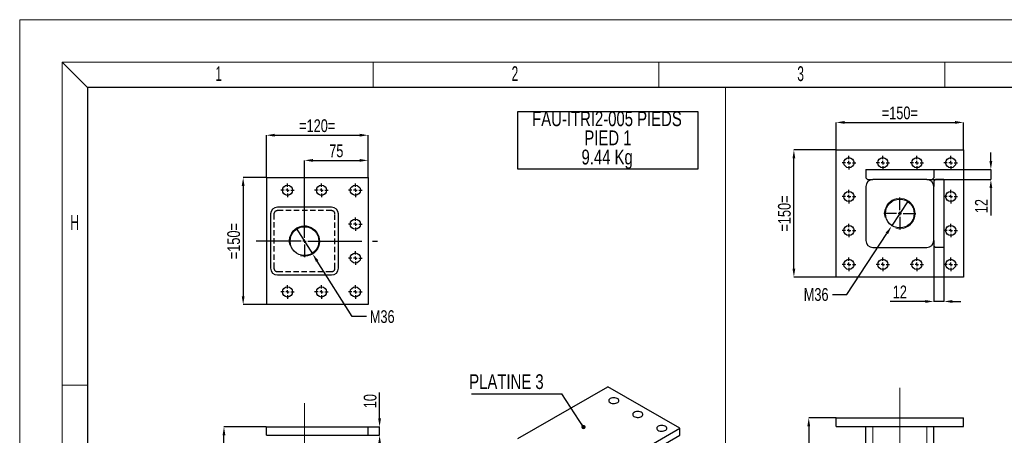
# Model space of a CAD drawing. Header units: millimetres. Extents: x 0 to 841, y 0 to 594.
# Tile 5 of 13: x 0 to 232, y 496 to 594. Entities that reach past the tile are written whole.
import ezdxf

# ---------------------------------------------------------------- set-up
doc = ezdxf.new("R2010")
doc.units = ezdxf.units.MM
doc.header["$PDSIZE"] = -1
doc.linetypes.add('CENTERX2', pattern=[20.32, 12.7, -2.54, 2.54, -2.54])
doc.linetypes.add('HIDDEN', pattern=[1.905, 1.27, -0.635])
for name, color, linetype in [('COTES', 1, 'Continuous'), ('NOTES', 6, 'Continuous'), ('TRAIT-FINS', 9, 'Continuous'), ('TRAIT-MIXTES', 3, 'CENTERX2'), ('TRAIT-TIRET', 2, 'HIDDEN')]:
    doc.layers.add(name, color=color, linetype=linetype)
doc.layers.add('TRAIT-FORT', color=4, linetype='Continuous', lineweight=25)
doc.styles.add('SLDTEXTSTYLE0', font='TXT', dxfattribs={"width": 0.75})
doc.styles.add('SLDTEXTSTYLE1', font='TXT', dxfattribs={"width": 0.605})
doc.dimstyles.new('SLDDIMSTYLE6', dxfattribs={"dimtxt": 3, "dimasz": 2, "dimexe": 0, "dimexo": 0.0625, "dimgap": 0.75, "dimtad": 1, "dimlfac": 5, "dimrnd": 1e-09, "dimzin": 12, "dimdsep": 46, "dimtxsty": 'SLDTEXTSTYLE0', "dimsah": 1, "dimcen": 0.09, "dimadec": 0, "dimazin": 3, "dimtfac": 1, "dimtofl": 0, "dimtmove": 0, "dimatfit": 3, "dimfxl": 1, "dimfrac": 2, "dimtolj": 1, "dimtzin": 12, "dimarcsym": 0})
doc.dimstyles.new('SLDDIMSTYLE7', dxfattribs={"dimtxt": 3, "dimasz": 2, "dimexe": 0, "dimexo": 0.0625, "dimgap": 0.75, "dimtad": 1, "dimlfac": 5, "dimrnd": 1e-09, "dimzin": 12, "dimdsep": 46, "dimtxsty": 'SLDTEXTSTYLE0', "dimsah": 1, "dimcen": 0.09, "dimadec": 0, "dimazin": 3, "dimtfac": 1, "dimtmove": 0, "dimatfit": 0, "dimfxl": 1, "dimfrac": 2, "dimtolj": 1, "dimtzin": 12, "dimarcsym": 0})
doc.dimstyles.new('SLDDIMSTYLE8', dxfattribs={"dimtxt": 3, "dimasz": 2, "dimexe": 0, "dimexo": 0.0625, "dimgap": 0.75, "dimtad": 0, "dimtih": 1, "dimtoh": 1, "dimlfac": 5, "dimrnd": 1e-09, "dimzin": 12, "dimdsep": 46, "dimtxsty": 'SLDTEXTSTYLE0', "dimblk1": 'NONE', "dimsah": 1, "dimcen": 0, "dimadec": 0, "dimazin": 3, "dimtfac": 1, "dimtmove": 0, "dimatfit": 3, "dimldrblk": 'NONE', "dimfxl": 1, "dimfrac": 2, "dimtolj": 1, "dimtzin": 12, "dimarcsym": 0})
doc.dimstyles.new('SLDDIMSTYLE9', dxfattribs={"dimtxt": 0.18, "dimasz": 1, "dimexe": 0, "dimexo": 0.0625, "dimgap": 0, "dimtad": 0, "dimtih": 1, "dimtoh": 1, "dimdec": 0, "dimrnd": 1e-09, "dimzin": 0, "dimdsep": 46, "dimtxsty": 'Standard', "dimblk1": 'DOT', "dimblk2": 'DOT', "dimsah": 1, "dimcen": 0.09, "dimadec": 0, "dimazin": 0, "dimtfac": 1, "dimtdec": 0, "dimtofl": 0, "dimtmove": 0, "dimatfit": 3, "dimldrblk": 'DOT', "dimfxl": 1, "dimfrac": 2, "dimtolj": 1, "dimtzin": 0, "dimarcsym": 0})

# ---------------------------------------------------------------- blocks, each defined once
blk = doc.blocks.new('_D_23')
at = {"layer": 'COTES', "color": 0, "lineweight": -2, "transparency": 16777216}
for p, q in [((192.61, 499.94), (186.18, 499.94)), ((186.18, 497.94), (186.18, 405.94)), ((199.61, 403.94), (186.18, 403.94))]:
    blk.add_line(p, q, dxfattribs=at)
at = {"layer": 'COTES', "color": 0, "transparency": 16777216}
for points in [[(185.85, 497.94), (186.52, 497.94), (186.18, 499.94)], [(185.85, 405.94), (186.52, 405.94), (186.18, 403.94)]]:
    blk.add_solid(points, dxfattribs=at)
at = {"layer": 'Defpoints', "color": 0, "transparency": 16777216}
for p in [(192.67, 499.94), (186.18, 403.94), (199.67, 403.94)]:
    blk.add_point(p, dxfattribs=at)
at = {"layer": 'COTES', "color": 0, "transparency": 16777216, "insert": (182.43, 451.94), "char_height": 3, "attachment_point": 2, "rotation": 90, "style": 'SLDTEXTSTYLE0'}
blk.add_mtext('\\A1;480', dxfattribs=at)
blk = doc.blocks.new('_D_26')
at = {"layer": 'COTES', "color": 0, "lineweight": -2, "transparency": 16777216}
for p, q in [((192.67, 563.25), (192.67, 569.69)), ((194.67, 569.69), (220.67, 569.69)), ((222.67, 563.25), (222.67, 569.69))]:
    blk.add_line(p, q, dxfattribs=at)
at = {"layer": 'COTES', "color": 0, "transparency": 16777216}
for points in [[(194.67, 570.03), (194.67, 569.36), (192.67, 569.69)], [(220.67, 570.03), (220.67, 569.36), (222.67, 569.69)]]:
    blk.add_solid(points, dxfattribs=at)
at = {"layer": 'Defpoints', "color": 0, "transparency": 16777216}
for p in [(222.67, 569.69), (192.67, 563.18), (222.67, 563.18)]:
    blk.add_point(p, dxfattribs=at)
at = {"layer": 'COTES', "color": 0, "transparency": 16777216, "insert": (207.67, 573.44), "char_height": 3, "attachment_point": 2, "style": 'SLDTEXTSTYLE0'}
blk.add_mtext('\\A1;=150=', dxfattribs=at)
blk = doc.blocks.new('_D_27')
at = {"layer": 'COTES', "color": 0, "lineweight": -2, "transparency": 16777216}
for p, q in [((192.61, 563.18), (182.67, 563.18)), ((182.67, 535.18), (182.67, 561.18)), ((192.61, 533.18), (182.67, 533.18))]:
    blk.add_line(p, q, dxfattribs=at)
at = {"layer": 'COTES', "color": 0, "transparency": 16777216}
for points in [[(182.34, 561.18), (183.01, 561.18), (182.67, 563.18)], [(182.34, 535.18), (183.01, 535.18), (182.67, 533.18)]]:
    blk.add_solid(points, dxfattribs=at)
at = {"layer": 'Defpoints', "color": 0, "transparency": 16777216}
for p in [(182.67, 563.18), (192.67, 563.18), (192.67, 533.18)]:
    blk.add_point(p, dxfattribs=at)
at = {"layer": 'COTES', "color": 0, "transparency": 16777216, "insert": (178.92, 548.18), "char_height": 3, "attachment_point": 2, "rotation": 90, "style": 'SLDTEXTSTYLE0'}
blk.add_mtext('\\A1;=150=', dxfattribs=at)
blk = doc.blocks.new('_D_28')
at = {"layer": 'COTES', "color": 0, "lineweight": -2, "transparency": 16777216}
for p, q in [((215.67, 540.52), (215.67, 527.43)), ((218.07, 540.12), (218.07, 527.43)), ((213.67, 527.43), (205.42, 527.43)), ((218.07, 527.43), (215.67, 527.43)), ((220.07, 527.43), (222.07, 527.43))]:
    blk.add_line(p, q, dxfattribs=at)
at = {"layer": 'COTES', "color": 0, "transparency": 16777216}
for points in [[(213.67, 527.76), (213.67, 527.09), (215.67, 527.43)], [(220.07, 527.76), (220.07, 527.09), (218.07, 527.43)]]:
    blk.add_solid(points, dxfattribs=at)
at = {"layer": 'Defpoints', "color": 0, "transparency": 16777216}
for p in [(215.67, 540.58), (218.07, 540.18), (215.67, 527.43)]:
    blk.add_point(p, dxfattribs=at)
at = {"layer": 'COTES', "color": 0, "transparency": 16777216, "insert": (207.67, 531.18), "char_height": 3, "attachment_point": 2, "style": 'SLDTEXTSTYLE0'}
blk.add_mtext('\\A1;12', dxfattribs=at)
blk = doc.blocks.new('_D_29')
at = {"layer": 'COTES', "color": 0, "lineweight": -2, "transparency": 16777216}
for p, q in [((229.15, 560.58), (229.15, 562.58)), ((215.73, 558.58), (229.15, 558.58)), ((229.15, 558.58), (229.15, 556.18)), ((215.33, 556.18), (229.15, 556.18)), ((229.15, 554.18), (229.15, 547.68))]:
    blk.add_line(p, q, dxfattribs=at)
at = {"layer": 'COTES', "color": 0, "transparency": 16777216}
for points in [[(228.82, 560.58), (229.49, 560.58), (229.15, 558.58)], [(228.82, 554.18), (229.49, 554.18), (229.15, 556.18)]]:
    blk.add_solid(points, dxfattribs=at)
at = {"layer": 'Defpoints', "color": 0, "transparency": 16777216}
for p in [(215.67, 558.58), (215.27, 556.18), (229.15, 556.18)]:
    blk.add_point(p, dxfattribs=at)
at = {"layer": 'COTES', "color": 0, "transparency": 16777216, "insert": (225.4, 549.93), "char_height": 3, "attachment_point": 2, "rotation": 90, "style": 'SLDTEXTSTYLE0'}
blk.add_mtext('\\A1;12', dxfattribs=at)
blk = doc.blocks.new('_D_30')
at = {"layer": 'COTES', "color": 0, "lineweight": -2, "transparency": 16777216}
for p, q in [((209.64, 551.2), (205.7, 545.17)), ((195.2, 529.07), (204.61, 543.5)), ((191.75, 529.07), (195.2, 529.07))]:
    blk.add_line(p, q, dxfattribs=at)
at = {"layer": 'COTES', "color": 0, "transparency": 16777216}
blk.add_solid([(204.33, 543.68), (204.89, 543.31), (205.7, 545.17)], dxfattribs=at)
at = {"layer": 'Defpoints', "color": 0, "transparency": 16777216}
for p in [(209.64, 551.2), (205.7, 545.17)]:
    blk.add_point(p, dxfattribs=at)
at = {"layer": 'COTES', "color": 0, "transparency": 16777216, "insert": (185, 530.57), "char_height": 3, "attachment_point": 1, "style": 'SLDTEXTSTYLE0'}
blk.add_mtext('\\A1;M36', dxfattribs=at)
blk = doc.blocks.new('_NONE')
blk = doc.blocks.new('SW_CENTERMARKSYMBOL_11')
at = {"layer": 'TRAIT-MIXTES', "color": 0}
for p, q in [((-0.8, 0), (-1.6, 0)), ((0, 0), (-0.4, 0)), ((0, 0.8), (0, 1.6)), ((0, 0), (0, 0.4)), ((0, 0), (0, -0.4)), ((0, 0), (0.4, 0)), ((0.8, 0), (1.6, 0)), ((0, -0.8), (0, -1.6))]:
    blk.add_line(p, q, dxfattribs=at)
blk = doc.blocks.new('SW_CENTERMARKSYMBOL_12')
at = {"layer": 'TRAIT-MIXTES', "color": 0}
for p, q in [((-0.8, 0), (-1.6, 0)), ((0, 0), (-0.4, 0)), ((0, 0.8), (0, 1.6)), ((0, 0), (0, 0.4)), ((0, 0), (0, -0.4)), ((0, 0), (0.4, 0)), ((0.8, 0), (1.6, 0)), ((0, -0.8), (0, -1.6))]:
    blk.add_line(p, q, dxfattribs=at)
blk = doc.blocks.new('SW_CENTERMARKSYMBOL_13')
at = {"layer": 'TRAIT-MIXTES', "color": 0}
for p, q in [((-0.8, 0), (-1.6, 0)), ((0, 0), (-0.4, 0)), ((0, 0.8), (0, 1.6)), ((0, 0), (0, 0.4)), ((0, 0), (0, -0.4)), ((0, 0), (0.4, 0)), ((0.8, 0), (1.6, 0)), ((0, -0.8), (0, -1.6))]:
    blk.add_line(p, q, dxfattribs=at)
blk = doc.blocks.new('SW_CENTERMARKSYMBOL_14')
at = {"layer": 'TRAIT-MIXTES', "color": 0}
for p, q in [((-0.8, 0), (-1.6, 0)), ((0, 0), (-0.4, 0)), ((0, 0.8), (0, 1.6)), ((0, 0), (0, 0.4)), ((0, 0), (0, -0.4)), ((0, 0), (0.4, 0)), ((0.8, 0), (1.6, 0)), ((0, -0.8), (0, -1.6))]:
    blk.add_line(p, q, dxfattribs=at)
blk = doc.blocks.new('SW_CENTERMARKSYMBOL_15')
at = {"layer": 'TRAIT-MIXTES', "color": 0}
for p, q in [((-0.8, 0), (-1.6, 0)), ((0, 0), (-0.4, 0)), ((0, 0.8), (0, 1.6)), ((0, 0), (0, 0.4)), ((0, 0), (0, -0.4)), ((0, 0), (0.4, 0)), ((0.8, 0), (1.6, 0)), ((0, -0.8), (0, -1.6))]:
    blk.add_line(p, q, dxfattribs=at)
blk = doc.blocks.new('SW_CENTERMARKSYMBOL_16')
at = {"layer": 'TRAIT-MIXTES', "color": 0}
for p, q in [((-0.8, 0), (-1.6, 0)), ((0, 0), (-0.4, 0)), ((0, 0.8), (0, 1.6)), ((0, 0), (0, 0.4)), ((0, 0), (0, -0.4)), ((0, 0), (0.4, 0)), ((0.8, 0), (1.6, 0)), ((0, -0.8), (0, -1.6))]:
    blk.add_line(p, q, dxfattribs=at)
blk = doc.blocks.new('SW_CENTERMARKSYMBOL_17')
at = {"layer": 'TRAIT-MIXTES', "color": 0}
for p, q in [((-0.8, 0), (-1.6, 0)), ((0, 0), (-0.4, 0)), ((0, 0.8), (0, 1.6)), ((0, 0), (0, 0.4)), ((0, 0), (0, -0.4)), ((0, 0), (0.4, 0)), ((0.8, 0), (1.6, 0)), ((0, -0.8), (0, -1.6))]:
    blk.add_line(p, q, dxfattribs=at)
blk = doc.blocks.new('SW_CENTERMARKSYMBOL_18')
at = {"layer": 'TRAIT-MIXTES', "color": 0}
for p, q in [((-0.8, 0), (-1.6, 0)), ((0, 0), (-0.4, 0)), ((0, 0.8), (0, 1.6)), ((0, 0), (0, 0.4)), ((0, 0), (0, -0.4)), ((0, 0), (0.4, 0)), ((0.8, 0), (1.6, 0)), ((0, -0.8), (0, -1.6))]:
    blk.add_line(p, q, dxfattribs=at)
blk = doc.blocks.new('SW_CENTERMARKSYMBOL_19')
at = {"layer": 'TRAIT-MIXTES', "color": 0}
for p, q in [((-0.8, 0), (-1.6, 0)), ((0, 0), (-0.4, 0)), ((0, 0.8), (0, 1.6)), ((0, 0), (0, 0.4)), ((0, 0), (0, -0.4)), ((0, 0), (0.4, 0)), ((0.8, 0), (1.6, 0)), ((0, -0.8), (0, -1.6))]:
    blk.add_line(p, q, dxfattribs=at)
blk = doc.blocks.new('SW_CENTERMARKSYMBOL_20')
at = {"layer": 'TRAIT-MIXTES', "color": 0}
for p, q in [((-0.8, 0), (-1.6, 0)), ((0, 0), (-0.4, 0)), ((0, 0.8), (0, 1.6)), ((0, 0), (0, 0.4)), ((0, 0), (0, -0.4)), ((0, 0), (0.4, 0)), ((0.8, 0), (1.6, 0)), ((0, -0.8), (0, -1.6))]:
    blk.add_line(p, q, dxfattribs=at)
blk = doc.blocks.new('SW_CENTERMARKSYMBOL_21')
at = {"layer": 'TRAIT-MIXTES', "color": 0}
for p, q in [((-0.8, 0), (-1.6, 0)), ((0, 0), (-0.4, 0)), ((0, 0.8), (0, 1.6)), ((0, 0), (0, 0.4)), ((0, 0), (0, -0.4)), ((0, 0), (0.4, 0)), ((0.8, 0), (1.6, 0)), ((0, -0.8), (0, -1.6))]:
    blk.add_line(p, q, dxfattribs=at)
blk = doc.blocks.new('SW_CENTERMARKSYMBOL_22')
at = {"layer": 'TRAIT-MIXTES', "color": 0}
for p, q in [((-0.8, 0), (-1.6, 0)), ((0, 0), (-0.4, 0)), ((0, 0.8), (0, 1.6)), ((0, 0), (0, 0.4)), ((0, 0), (0, -0.4)), ((0, 0), (0.4, 0)), ((0.8, 0), (1.6, 0)), ((0, -0.8), (0, -1.6))]:
    blk.add_line(p, q, dxfattribs=at)
blk = doc.blocks.new('SW_CENTERMARKSYMBOL_23')
at = {"layer": 'TRAIT-MIXTES', "color": 0}
for p, q in [((0, 0.8), (0, 3.8)), ((-0.8, 0), (-3.8, 0)), ((0, 0), (-0.4, 0)), ((0, 0), (0, 0.4)), ((0, 0), (0, -0.4)), ((0, 0), (0.4, 0)), ((0.8, 0), (3.8, 0)), ((0, -0.8), (0, -3.8))]:
    blk.add_line(p, q, dxfattribs=at)
blk = doc.blocks.new('_D_44')
at = {"layer": 'COTES', "color": 0, "lineweight": -2, "transparency": 16777216}
for p, q in [((84.92, 499.83), (84.92, 505.95)), ((82.26, 497.83), (84.92, 497.83)), ((84.92, 495.83), (84.92, 497.83)), ((82.26, 495.83), (84.92, 495.83)), ((84.92, 493.83), (84.92, 491.83))]:
    blk.add_line(p, q, dxfattribs=at)
at = {"layer": 'COTES', "color": 0, "transparency": 16777216}
for points in [[(84.59, 499.83), (85.25, 499.83), (84.92, 497.83)], [(84.59, 493.83), (85.25, 493.83), (84.92, 495.83)]]:
    blk.add_solid(points, dxfattribs=at)
at = {"layer": 'Defpoints', "color": 0, "transparency": 16777216}
for p in [(82.2, 497.83), (84.92, 497.83), (82.2, 495.83)]:
    blk.add_point(p, dxfattribs=at)
at = {"layer": 'COTES', "color": 0, "transparency": 16777216, "insert": (81.17, 503.89), "char_height": 3, "attachment_point": 2, "rotation": 90, "style": 'SLDTEXTSTYLE0'}
blk.add_mtext('\\A1;10', dxfattribs=at)
blk = doc.blocks.new('_D_46')
at = {"layer": 'COTES', "color": 0, "lineweight": -2, "transparency": 16777216}
for p, q in [((58.14, 497.83), (48.2, 497.83)), ((48.2, 335.43), (48.2, 495.83)), ((59.14, 333.43), (48.2, 333.43))]:
    blk.add_line(p, q, dxfattribs=at)
at = {"layer": 'COTES', "color": 0, "transparency": 16777216}
for points in [[(47.86, 495.83), (48.53, 495.83), (48.2, 497.83)], [(47.86, 335.43), (48.53, 335.43), (48.2, 333.43)]]:
    blk.add_solid(points, dxfattribs=at)
at = {"layer": 'Defpoints', "color": 0, "transparency": 16777216}
for p in [(48.2, 497.83), (58.2, 497.83), (59.2, 333.43)]:
    blk.add_point(p, dxfattribs=at)
at = {"layer": 'COTES', "color": 0, "transparency": 16777216, "insert": (44.45, 415.63), "char_height": 3, "attachment_point": 2, "rotation": 90, "style": 'SLDTEXTSTYLE0'}
blk.add_mtext('\\A1;822', dxfattribs=at)
blk = doc.blocks.new('_D_47')
at = {"layer": 'COTES', "color": 0, "lineweight": -2, "transparency": 16777216}
for p, q in [((58.2, 556.74), (58.2, 566.67)), ((60.2, 566.67), (80.2, 566.67)), ((82.2, 556.74), (82.2, 566.67))]:
    blk.add_line(p, q, dxfattribs=at)
at = {"layer": 'COTES', "color": 0, "transparency": 16777216}
for points in [[(60.2, 567.01), (60.2, 566.34), (58.2, 566.67)], [(80.2, 567.01), (80.2, 566.34), (82.2, 566.67)]]:
    blk.add_solid(points, dxfattribs=at)
at = {"layer": 'Defpoints', "color": 0, "transparency": 16777216}
for p in [(82.2, 566.67), (58.2, 556.67), (82.2, 556.67)]:
    blk.add_point(p, dxfattribs=at)
at = {"layer": 'COTES', "color": 0, "transparency": 16777216, "insert": (70.2, 570.42), "char_height": 3, "attachment_point": 2, "style": 'SLDTEXTSTYLE0'}
blk.add_mtext('\\A1;=120=', dxfattribs=at)
blk = doc.blocks.new('_D_48')
at = {"layer": 'COTES', "color": 0, "lineweight": -2, "transparency": 16777216}
for p, q in [((65.27, 544.72), (69.12, 538.63)), ((78.46, 523.85), (70.19, 536.94)), ((81.86, 523.85), (78.46, 523.85))]:
    blk.add_line(p, q, dxfattribs=at)
at = {"layer": 'COTES', "color": 0, "transparency": 16777216}
blk.add_solid([(70.47, 537.12), (69.91, 536.76), (69.12, 538.63)], dxfattribs=at)
at = {"layer": 'Defpoints', "color": 0, "transparency": 16777216}
for p in [(65.27, 544.72), (69.12, 538.63)]:
    blk.add_point(p, dxfattribs=at)
at = {"layer": 'COTES', "color": 0, "transparency": 16777216, "insert": (82.61, 525.35), "char_height": 3, "attachment_point": 1, "style": 'SLDTEXTSTYLE0'}
blk.add_mtext('\\A1;M36', dxfattribs=at)
blk = doc.blocks.new('_D_49')
at = {"layer": 'COTES', "color": 0, "lineweight": -2, "transparency": 16777216}
for p, q in [((58.14, 556.67), (52.73, 556.67)), ((52.73, 554.67), (52.73, 528.67)), ((58.14, 526.67), (52.73, 526.67))]:
    blk.add_line(p, q, dxfattribs=at)
at = {"layer": 'COTES', "color": 0, "transparency": 16777216}
for points in [[(52.39, 554.67), (53.06, 554.67), (52.73, 556.67)], [(52.39, 528.67), (53.06, 528.67), (52.73, 526.67)]]:
    blk.add_solid(points, dxfattribs=at)
at = {"layer": 'Defpoints', "color": 0, "transparency": 16777216}
for p in [(58.2, 556.67), (52.73, 526.67), (58.2, 526.67)]:
    blk.add_point(p, dxfattribs=at)
at = {"layer": 'COTES', "color": 0, "transparency": 16777216, "insert": (48.98, 541.67), "char_height": 3, "attachment_point": 2, "rotation": 90, "style": 'SLDTEXTSTYLE0'}
blk.add_mtext('\\A1;=150=', dxfattribs=at)
blk = doc.blocks.new('_D_50')
at = {"layer": 'COTES', "color": 0, "lineweight": -2, "transparency": 16777216}
for p, q in [((67.2, 545.54), (67.2, 560.73)), ((69.2, 560.73), (80.2, 560.73)), ((82.2, 556.74), (82.2, 560.73))]:
    blk.add_line(p, q, dxfattribs=at)
at = {"layer": 'COTES', "color": 0, "transparency": 16777216}
for points in [[(69.2, 561.06), (69.2, 560.39), (67.2, 560.73)], [(80.2, 561.06), (80.2, 560.39), (82.2, 560.73)]]:
    blk.add_solid(points, dxfattribs=at)
at = {"layer": 'Defpoints', "color": 0, "transparency": 16777216}
for p in [(82.2, 560.73), (82.2, 556.67), (67.2, 545.47)]:
    blk.add_point(p, dxfattribs=at)
at = {"layer": 'COTES', "color": 0, "transparency": 16777216, "insert": (74.7, 564.48), "char_height": 3, "attachment_point": 2, "style": 'SLDTEXTSTYLE0'}
blk.add_mtext('\\A1;75', dxfattribs=at)
blk = doc.blocks.new('SW_CENTERMARKSYMBOL_42')
at = {"layer": 'TRAIT-MIXTES', "color": 0}
for p, q in [((-0.8, 0), (-1.6, 0)), ((0, 0), (-0.4, 0)), ((0, 0.8), (0, 1.6)), ((0, 0), (0, 0.4)), ((0, 0), (0, -0.4)), ((0, 0), (0.4, 0)), ((0.8, 0), (1.6, 0)), ((0, -0.8), (0, -1.6))]:
    blk.add_line(p, q, dxfattribs=at)
blk = doc.blocks.new('SW_CENTERMARKSYMBOL_43')
at = {"layer": 'TRAIT-MIXTES', "color": 0}
for p, q in [((-0.8, 0), (-1.6, 0)), ((0, 0), (-0.4, 0)), ((0, 0.8), (0, 1.6)), ((0, 0), (0, 0.4)), ((0, 0), (0, -0.4)), ((0, 0), (0.4, 0)), ((0.8, 0), (1.6, 0)), ((0, -0.8), (0, -1.6))]:
    blk.add_line(p, q, dxfattribs=at)
blk = doc.blocks.new('SW_CENTERMARKSYMBOL_44')
at = {"layer": 'TRAIT-MIXTES', "color": 0}
for p, q in [((-0.8, 0), (-1.6, 0)), ((0, 0), (-0.4, 0)), ((0, 0.8), (0, 1.6)), ((0, 0), (0, 0.4)), ((0, 0), (0, -0.4)), ((0, 0), (0.4, 0)), ((0.8, 0), (1.6, 0)), ((0, -0.8), (0, -1.6))]:
    blk.add_line(p, q, dxfattribs=at)
blk = doc.blocks.new('SW_CENTERMARKSYMBOL_45')
at = {"layer": 'TRAIT-MIXTES', "color": 0}
for p, q in [((-0.8, 0), (-1.6, 0)), ((0, 0), (-0.4, 0)), ((0, 0.8), (0, 1.6)), ((0, 0), (0, 0.4)), ((0, 0), (0, -0.4)), ((0, 0), (0.4, 0)), ((0.8, 0), (1.6, 0)), ((0, -0.8), (0, -1.6))]:
    blk.add_line(p, q, dxfattribs=at)
blk = doc.blocks.new('SW_CENTERMARKSYMBOL_46')
at = {"layer": 'TRAIT-MIXTES', "color": 0}
for p, q in [((-0.8, 0), (-1.6, 0)), ((0, 0), (-0.4, 0)), ((0, 0.8), (0, 1.6)), ((0, 0), (0, 0.4)), ((0, 0), (0, -0.4)), ((0, 0), (0.4, 0)), ((0.8, 0), (1.6, 0)), ((0, -0.8), (0, -1.6))]:
    blk.add_line(p, q, dxfattribs=at)
blk = doc.blocks.new('SW_CENTERMARKSYMBOL_47')
at = {"layer": 'TRAIT-MIXTES', "color": 0}
for p, q in [((-0.8, 0), (-1.6, 0)), ((0, 0), (-0.4, 0)), ((0, 0.8), (0, 1.6)), ((0, 0), (0, 0.4)), ((0, 0), (0, -0.4)), ((0, 0), (0.4, 0)), ((0.8, 0), (1.6, 0)), ((0, -0.8), (0, -1.6))]:
    blk.add_line(p, q, dxfattribs=at)
blk = doc.blocks.new('SW_CENTERMARKSYMBOL_48')
at = {"layer": 'TRAIT-MIXTES', "color": 0}
for p, q in [((-0.8, 0), (-1.6, 0)), ((0, 0), (-0.4, 0)), ((0, 0.8), (0, 1.6)), ((0, 0), (0, 0.4)), ((0, 0), (0, -0.4)), ((0, 0), (0.4, 0)), ((0.8, 0), (1.6, 0)), ((0, -0.8), (0, -1.6))]:
    blk.add_line(p, q, dxfattribs=at)
blk = doc.blocks.new('SW_CENTERMARKSYMBOL_49')
at = {"layer": 'TRAIT-MIXTES', "color": 0}
for p, q in [((-0.8, 0), (-1.6, 0)), ((0, 0), (-0.4, 0)), ((0, 0.8), (0, 1.6)), ((0, 0), (0, 0.4)), ((0, 0), (0, -0.4)), ((0, 0), (0.4, 0)), ((0.8, 0), (1.6, 0)), ((0, -0.8), (0, -1.6))]:
    blk.add_line(p, q, dxfattribs=at)
blk = doc.blocks.new('SW_CENTERMARKSYMBOL_50')
at = {"layer": 'TRAIT-MIXTES', "color": 0}
for p, q in [((0, 0.8), (0, 3.8)), ((-0.8, 0), (-11.41, 0)), ((0, 0), (-0.4, 0)), ((0, 0), (0, 0.4)), ((0, 0), (0, -0.4)), ((0, 0), (0.4, 0)), ((0.8, 0), (17.24, 0)), ((0, -0.8), (0, -3.8))]:
    blk.add_line(p, q, dxfattribs=at)
blk = doc.blocks.new('SW_NOTE_14')
at = {"layer": 'NOTES', "color": 0}
blk.add_line((-21.36, 0), (0, 0), dxfattribs=at)
at = {"layer": 'NOTES', "color": 0, "insert": (-21.86, 4.62), "char_height": 3.5, "attachment_point": 1, "style": 'SLDTEXTSTYLE0'}
blk.add_mtext('PLATINE 3', dxfattribs=at)
blk = doc.blocks.new('_DOT')
at = {"color": 0, "linetype": 'ByBlock', "lineweight": -2}
blk.add_line((-0.5, 0), (-1, 0), dxfattribs=at)
at = {"color": 0, "linetype": 'ByBlock', "const_width": 0.5}
blk.add_lwpolyline([(-0.25, 0, 1), (0.25, 0, 1)], format="xyb", close=True, dxfattribs=at)
blk = doc.blocks.new('SW_NOTE_17')
at = {"layer": 'NOTES', "color": 0}
for p, q in [((-0.02, -9.11), (-0.02, 4.43)), ((-0.02, 4.43), (42.46, 4.43)), ((42.46, 4.43), (42.46, -9.11)), ((42.46, -9.11), (-0.02, -9.11))]:
    blk.add_line(p, q, dxfattribs=at)
at = {"layer": 'NOTES', "color": 0, "char_height": 3.5, "attachment_point": 2, "style": 'SLDTEXTSTYLE0'}
for s, insert in [('FAU-ITRI2-005 PIEDS', (21.05, 4.51)), ('PIED 1', (21.28, -0.01)), ('9.44 Kg', (21.09, -4.54))]:
    blk.add_mtext(s, dxfattribs=dict(at, insert=insert))

msp = doc.modelspace()

# ---------------------------------------------------------------- linework, layer by layer
at = {"lineweight": 18}
for p, q in [((841.001, 593.9431), (0.001, 593.9431)), ((0.001, -0.0569), (0.001, 593.9431)), ((831.001, 583.9431), (10.001, 583.9431)), ((10.001, 9.9431), (10.001, 583.9431)), ((16.001, 577.9431), (10.001, 583.9431)), ((83.4177, 577.9431), (83.4177, 583.9431)), ((150.8344, 577.9431), (150.8344, 583.9431)), ((218.2511, 577.9431), (218.2511, 583.9431)), ((16.001, 15.9431), (16.001, 577.9431)), ((16.001, 577.9431), (825.001, 577.9431)), ((16.0906, 578), (316.9636, 578)), ((16.0906, 578), (16.0906, 305.8674)), ((166.5271, 578), (166.5271, 305.8674)), ((16.001, 507.6931), (10.001, 507.6931))]:
    msp.add_line(p, q, dxfattribs=at)
at = {"layer": 'TRAIT-FINS', "lineweight": 18}
for p, q in [((201.2719, 403.9446), (201.2719, 497.9446)), ((214.0719, 403.9446), (214.0719, 497.9446))]:
    msp.add_line(p, q, dxfattribs=at)
for centre in [(207.6719, 548.1846), (67.1975, 541.6736)]:
    msp.add_arc(centre, 3.6, 255, 195, dxfattribs=at)
at = {"layer": 'TRAIT-FORT', "lineweight": 25}
for p, q in [((192.6719, 533.1846), (192.6719, 563.1846)), ((192.6719, 563.1846), (222.6719, 563.1846)), ((222.6719, 563.1846), (222.6719, 533.1846)), ((199.6719, 558.5846), (215.6719, 558.5846)), ((199.6719, 558.5846), (199.6719, 556.5846)), ((215.6719, 558.5846), (215.6719, 556.5846)), ((58.1975, 556.6736), (58.1975, 526.6736)), ((58.1975, 556.6736), (82.1975, 556.6736)), ((82.1975, 556.6736), (82.1975, 526.6736)), ((199.6719, 556.5846), (200.0719, 556.1846)), ((200.0719, 556.1846), (201.2719, 556.1846)), ((214.0719, 556.1846), (201.2719, 556.1846)), ((214.0719, 556.1846), (215.2719, 556.1846)), ((215.2719, 556.1846), (215.6719, 556.5846)), ((216.0719, 556.1846), (215.6719, 555.7846)), ((215.6719, 555.7846), (215.6719, 554.5846)), ((218.0719, 556.1846), (216.0719, 556.1846)), ((218.0719, 556.1846), (218.0719, 540.1846)), ((199.6719, 554.5846), (199.6719, 541.7846)), ((215.6719, 541.7846), (215.6719, 554.5846)), ((73.5975, 549.6736), (60.7975, 549.6736)), ((59.1975, 548.0736), (59.1975, 535.2736)), ((75.1975, 535.2736), (75.1975, 548.0736)), ((215.6719, 541.7846), (215.6719, 540.5846)), ((201.2719, 540.1846), (214.0719, 540.1846)), ((215.6719, 540.5846), (216.0719, 540.1846)), ((218.0719, 540.1846), (216.0719, 540.1846)), ((60.7975, 533.6736), (73.5975, 533.6736)), ((222.6719, 533.1846), (192.6719, 533.1846)), ((82.1975, 526.6736), (58.1975, 526.6736)), ((117.5623, 495.0378), (138.7755, 507.2839)), ((155.746, 497.487), (138.7755, 507.2839)), ((192.6719, 497.9446), (192.6719, 499.9446)), ((192.6719, 499.9446), (222.6719, 499.9446)), ((222.6719, 497.9446), (222.6719, 499.9446)), ((58.1975, 495.827), (58.1975, 497.827)), ((58.1975, 497.827), (82.1975, 497.827)), ((82.1975, 495.827), (82.1975, 497.827)), ((134.5328, 485.2409), (155.746, 497.487)), ((155.746, 495.8539), (155.746, 497.487)), ((192.6719, 497.9446), (222.6719, 497.9446)), ((199.6719, 403.9446), (199.6719, 497.9446)), ((215.6719, 403.9446), (215.6719, 497.9446)), ((58.1975, 495.827), (82.1975, 495.827)), ((134.5328, 483.6078), (155.746, 495.8539))]:
    msp.add_line(p, q, dxfattribs=at)
at = {"layer": 'TRAIT-FORT', "lineweight": 25, "flags": 128}
for points in [[(139.3412, 504.5081), (139.1568, 504.3709), (139.0373, 504.2116), (138.9903, 504.0401), (139.0186, 503.8672), (139.1205, 503.7038), (139.2896, 503.5602), (139.5152, 503.4453), (139.7832, 503.3665), (140.0768, 503.3286), (140.3774, 503.3341), (140.6663, 503.3825), (140.9252, 503.4709), (141.1379, 503.5937), (141.291, 503.7432), (141.3749, 503.9099), (141.3844, 504.0835), (141.3188, 504.253), (141.1822, 504.4077), (140.9833, 504.5379), (140.7345, 504.6355), (140.4515, 504.6944), (140.152, 504.7107), (139.8549, 504.6835), (139.5788, 504.6146), (139.3412, 504.5081)], [(144.998, 501.2425), (144.8137, 501.1053), (144.6942, 500.9459), (144.6471, 500.7744), (144.6755, 500.6015), (144.7773, 500.4382), (144.9464, 500.2945), (145.1721, 500.1797), (145.4401, 500.1009), (145.7336, 500.063), (146.0343, 500.0684), (146.3231, 500.1169), (146.582, 500.2053), (146.7947, 500.3281), (146.9479, 500.4775), (147.0318, 500.6443), (147.0412, 500.8179), (146.9756, 500.9873), (146.839, 501.142), (146.6401, 501.2723), (146.3913, 501.3699), (146.1083, 501.4287), (145.8089, 501.4451), (145.5118, 501.4179), (145.2357, 501.3489), (144.998, 501.2425)], [(150.6549, 497.9769), (150.4705, 497.8397), (150.3511, 497.6803), (150.304, 497.5088), (150.3323, 497.3359), (150.4342, 497.1725), (150.6033, 497.0289), (150.8289, 496.9141), (151.0969, 496.8352), (151.3905, 496.7974), (151.6911, 496.8028), (151.98, 496.8513), (152.2389, 496.9397), (152.4516, 497.0624), (152.6047, 497.2119), (152.6886, 497.3787), (152.6981, 497.5522), (152.6325, 497.7217), (152.4959, 497.8764), (152.297, 498.0067), (152.0482, 498.1043), (151.7652, 498.1631), (151.4657, 498.1794), (151.1686, 498.1523), (150.8926, 498.0833), (150.6549, 497.9769)]]:
    msp.add_lwpolyline(points, dxfattribs=at)
at = {"layer": 'TRAIT-FORT', "lineweight": 25}
for centre, radius in [((195.6719, 560.1846), 1.2), ((203.6719, 560.1846), 1.2), ((211.6719, 560.1846), 1.2), ((219.6719, 560.1846), 1.2), ((63.1975, 553.6736), 1.2), ((71.1975, 553.6736), 1.2), ((79.1975, 553.6736), 1.2), ((195.6719, 552.1846), 1.2), ((219.6719, 552.1846), 1.2), ((207.6719, 548.1846), 3.4), ((79.1975, 545.6736), 1.2), ((67.1975, 541.6736), 3.4), ((195.6719, 544.1846), 1.2), ((219.6719, 544.1846), 1.2), ((79.1975, 537.6736), 1.2), ((195.6719, 536.1846), 1.2), ((203.6719, 536.1846), 1.2), ((211.6719, 536.1846), 1.2), ((219.6719, 536.1846), 1.2), ((63.1975, 529.6736), 1.2), ((71.1975, 529.6736), 1.2), ((79.1975, 529.6736), 1.2)]:
    msp.add_circle(centre, radius, dxfattribs=at)
for centre, start, end in [((201.2719, 554.5846), 90, 180), ((214.0719, 554.5846), 0, 90), ((60.7975, 548.0736), 90, 180), ((73.5975, 548.0736), 0, 90), ((201.2719, 541.7846), 180, 270), ((214.0719, 541.7846), 270, 0), ((60.7975, 535.2736), 180, 270), ((73.5975, 535.2736), 270, 0)]:
    msp.add_arc(centre, 1.6, start, end, dxfattribs=at)
at = {"layer": 'TRAIT-MIXTES', "lineweight": 18}
for p, q in [((207.6719, 507.0355), (207.6719, 499.9446)), ((67.1975, 497.827), (67.1975, 503.4261)), ((207.6719, 499.9446), (207.6719, 331.2213)), ((67.1975, 326.9192), (67.1975, 497.827))]:
    msp.add_line(p, q, dxfattribs=at)
at = {"layer": 'TRAIT-TIRET'}
for p, q in [((73.5975, 548.8736), (60.7975, 548.8736)), ((59.9975, 548.0736), (59.9975, 535.2736)), ((74.3975, 535.2736), (74.3975, 548.0736)), ((60.7975, 534.4736), (73.5975, 534.4736))]:
    msp.add_line(p, q, dxfattribs=at)
for centre, start, end in [((60.7975, 548.0736), 90, 180), ((73.5975, 548.0736), 0, 90), ((60.7975, 535.2736), 180, 270), ((73.5975, 535.2736), 270, 0)]:
    msp.add_arc(centre, 0.8, start, end, dxfattribs=at)

# ---------------------------------------------------------------- block references
at = {"layer": 'NOTES'}
for name, p in [('SW_NOTE_17', (117.5201, 567.8031)), ('SW_NOTE_14', (127.9274, 505.626))]:
    msp.add_blockref(name, p, dxfattribs=at)
at = {"layer": 'TRAIT-MIXTES'}
for name, p in [('SW_CENTERMARKSYMBOL_18', (195.6719, 560.1846)), ('SW_CENTERMARKSYMBOL_17', (203.6719, 560.1846)), ('SW_CENTERMARKSYMBOL_16', (211.6719, 560.1846)), ('SW_CENTERMARKSYMBOL_15', (219.6719, 560.1846)), ('SW_CENTERMARKSYMBOL_48', (63.1975, 553.6736)), ('SW_CENTERMARKSYMBOL_47', (71.1975, 553.6736)), ('SW_CENTERMARKSYMBOL_46', (79.1975, 553.6736)), ('SW_CENTERMARKSYMBOL_19', (195.6719, 552.1846)), ('SW_CENTERMARKSYMBOL_14', (219.6719, 552.1846)), ('SW_CENTERMARKSYMBOL_23', (207.6719, 548.1846)), ('SW_CENTERMARKSYMBOL_45', (79.1975, 545.6736)), ('SW_CENTERMARKSYMBOL_50', (67.1975, 541.6736)), ('SW_CENTERMARKSYMBOL_20', (195.6719, 544.1846)), ('SW_CENTERMARKSYMBOL_13', (219.6719, 544.1846)), ('SW_CENTERMARKSYMBOL_44', (79.1975, 537.6736)), ('SW_CENTERMARKSYMBOL_21', (195.6719, 536.1846)), ('SW_CENTERMARKSYMBOL_22', (203.6719, 536.1846)), ('SW_CENTERMARKSYMBOL_11', (211.6719, 536.1846)), ('SW_CENTERMARKSYMBOL_12', (219.6719, 536.1846)), ('SW_CENTERMARKSYMBOL_49', (63.1975, 529.6736)), ('SW_CENTERMARKSYMBOL_42', (71.1975, 529.6736)), ('SW_CENTERMARKSYMBOL_43', (79.1975, 529.6736))]:
    msp.add_blockref(name, p, dxfattribs=at)

# ---------------------------------------------------------------- texts
at = {"layer": 'NOTES', "char_height": 3.5, "attachment_point": 1, "style": 'SLDTEXTSTYLE1'}
for s, insert in [('1', (46.1761, 582.9437)), ('2', (116.0594, 582.9437)), ('3', (183.4761, 582.9437)), ('H', (11.9344, 547.8187))]:
    msp.add_mtext(s, dxfattribs=dict(at, insert=insert))

# ---------------------------------------------------------------- dimensions: what is measured, and where the dimension line sits
at = {"layer": 'COTES'}
for base, p1, p2, picture, middle in [((222.6719, 569.6937), (192.6719, 563.1846), (222.6719, 563.1846), '_D_26', (207.6719, 569.6937)), ((82.1975, 566.6736), (58.1975, 556.6736), (82.1975, 556.6736), '_D_47', (70.1975, 566.6736))]:
    dim = msp.add_linear_dim(base=base, p1=p1, p2=p2, text='=<>=', dimstyle='SLDDIMSTYLE6', dxfattribs=at)
    dim.commit()
    dim.dimension.update_dxf_attribs({"geometry": picture, "text_midpoint": middle, "dimtype": 160})
for base, p1, p2, dimstyle, picture, middle in [((82.1975, 560.7283), (67.1975, 545.4736), (82.1975, 556.6736), 'SLDDIMSTYLE6', '_D_50', (74.6975, 560.7283)), ((215.6719, 527.4277), (218.0719, 540.1846), (215.6719, 540.5846), 'SLDDIMSTYLE7', '_D_28', (207.665, 527.4277))]:
    dim = msp.add_linear_dim(base=base, p1=p1, p2=p2, dimstyle=dimstyle, dxfattribs=at)
    dim.commit()
    dim.dimension.update_dxf_attribs({"geometry": picture, "text_midpoint": middle, "dimtype": 160})
for base, p1, p2, picture, middle in [((182.6719, 563.1846), (192.6719, 533.1846), (192.6719, 563.1846), '_D_27', (182.6719, 548.1846)), ((52.7266, 526.6736), (58.1975, 556.6736), (58.1975, 526.6736), '_D_49', (52.7266, 541.6736))]:
    dim = msp.add_linear_dim(base=base, p1=p1, p2=p2, angle=90, text='=<>=', dimstyle='SLDDIMSTYLE6', dxfattribs=at)
    dim.commit()
    dim.dimension.update_dxf_attribs({"geometry": picture, "text_midpoint": middle, "dimtype": 160})
for base, p1, p2, dimstyle, picture, middle in [((229.1547, 556.1846), (215.6719, 558.5846), (215.2719, 556.1846), 'SLDDIMSTYLE7', '_D_29', (229.1547, 549.9346)), ((84.9199, 497.827), (82.1975, 495.827), (82.1975, 497.827), 'SLDDIMSTYLE7', '_D_44', (84.9199, 503.8895)), ((186.1827, 403.9446), (192.6719, 499.9446), (199.6719, 403.9446), 'SLDDIMSTYLE6', '_D_23', (186.1827, 451.9446)), ((48.1975, 497.827), (59.1975, 333.427), (58.1975, 497.827), 'SLDDIMSTYLE6', '_D_46', (48.1975, 415.627))]:
    dim = msp.add_linear_dim(base=base, p1=p1, p2=p2, angle=90, dimstyle=dimstyle, dxfattribs=at)
    dim.commit()
    dim.dimension.update_dxf_attribs({"geometry": picture, "text_midpoint": middle, "dimtype": 160})
for p1, p2, picture, middle in [((209.6398, 551.1991), (205.7041, 545.17), '_D_30', (188.0013, 529.0749)), ((65.2738, 544.7165), (69.1213, 538.6307), '_D_48', (85.6118, 523.8517))]:
    dim = msp.add_diameter_dim_2p(p1=p1, p2=p2, text='M36', dimstyle='SLDDIMSTYLE8', override={"dimpost": '<>'}, dxfattribs=at)
    dim.commit()
    dim.dimension.update_dxf_attribs({"geometry": picture, "text_midpoint": middle, "dimtype": 163})

# ---------------------------------------------------------------- leaders
at = {"layer": 'NOTES'}
msp.add_leader([(133.0308, 497.7749), (127.9274, 505.626)], dimstyle='SLDDIMSTYLE9', dxfattribs=at)

doc.saveas('drawing.dxf')
